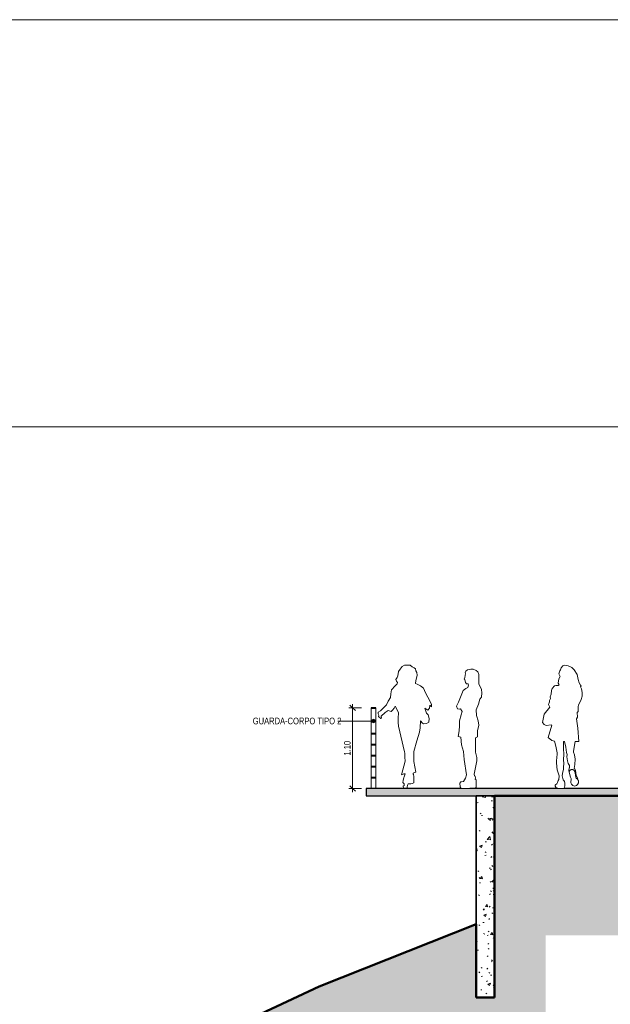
# Model space of a CAD drawing. Header units: millimetres. Extents: x -889849 to -835829, y 138522 to 158934.
# Tile 3 of 28: x -879299 to -871239, y 145507 to 158934. Entities that reach past the tile are written whole.
import ezdxf

# ---------------------------------------------------------------- set-up
doc = ezdxf.new("R2010")
doc.units = ezdxf.units.MM
doc.header["$XCLIPFRAME"] = 2
doc.linetypes.add('Tracejada', pattern=[6.35, 3.175, -3.175])
for name, color, linetype, lineweight in [('A-ANNO-DIMS', 211, 'Continuous', 5), ('A-ANNO-DIMS-50', 211, 'Continuous', 5), ('A-DETL', 90, 'Continuous', 5), ('A-DETL-GENF', 92, 'Continuous', 5), ('A-FLOR', 192, 'Continuous', 5), ('A-FLOR-HRAL-IDEN', 2, 'Continuous', 5), ('A-FLOR-PATT', 8, 'Continuous', 25), ('A-WALL-PATT', 111, 'Continuous', 35), ('Balaústres', 7, 'Continuous', 5), ('Corrimão', 250, 'Continuous', 25), ('G-ANNO-REFR', 1, 'Tracejada', 5), ('Guarda-corpos', 7, 'Continuous', 5), ('I-WALL', 2, 'Continuous', 15)]:
    doc.layers.add(name, color=color, linetype=linetype, lineweight=lineweight)
doc.styles.add('Swis721 Cn BT', font='swissc.ttf', dxfattribs={"height": 89.99999999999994})
doc.styles.add('Swis721 LtCn BT_2', font='swisscl.ttf', dxfattribs={"height": 90})
doc.dimstyles.new('Linear_wCenter_-_3mm_Arial', dxfattribs={"dimscale": 304.8, "dimtxt": 91.67686851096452, "dimasz": 0.2460629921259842, "dimexe": 0.1640419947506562, "dimexo": 0.0625, "dimgap": 0, "dimtad": 1, "dimlfac": 0.001, "dimrnd": 0.01, "dimzin": 0, "dimdsep": 46, "dimtxsty": 'Swis721 LtCn BT_2', "dimblk1": 'OBLIQUE', "dimblk2": 'OBLIQUE', "dimsah": 1, "dimcen": 0.09, "dimdle": 0.1640419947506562, "dimazin": 0, "dimtfac": 1, "dimtdec": 4, "dimtix": 1, "dimtmove": 0, "dimatfit": 3, "dimfxl": 0.3937007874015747, "dimfxlon": 1, "dimtvp": 1, "dimtolj": 1, "dimtzin": 0, "dimarcsym": 2})
picture_1 = doc.add_image_def('image1.png', size_in_pixel=(1000, 904))
picture_2 = doc.add_image_def('image2.png', size_in_pixel=(1500, 1617))
picture_3 = doc.add_image_def('image3.png', size_in_pixel=(1556, 1639))

# ---------------------------------------------------------------- blocks, each defined once
blk = doc.blocks.new('Guarda-corpo - 25mm-4287790-CORTE ESQUEMÁTICO')
at = {"layer": 'Balaústres'}
for p, q in [((-874502.4514502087, 149199.9999999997), (-874502.4514502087, 149546.9999999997)), ((-874437.4514502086, 149199.9999999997), (-874437.4514502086, 149546.9999999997)), ((-874502.4514502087, 149049.9999999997), (-874502.4514502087, 149196.9999999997)), ((-874437.4514502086, 149049.9999999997), (-874437.4514502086, 149196.9999999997)), ((-874502.4514502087, 148899.9999999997), (-874502.4514502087, 149046.9999999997)), ((-874437.4514502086, 148899.9999999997), (-874437.4514502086, 149046.9999999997)), ((-874502.4514502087, 148749.9999999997), (-874502.4514502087, 148896.9999999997)), ((-874437.4514502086, 148749.9999999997), (-874437.4514502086, 148896.9999999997)), ((-874502.4514502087, 148599.9999999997), (-874502.4514502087, 148746.9999999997)), ((-874437.4514502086, 148599.9999999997), (-874437.4514502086, 148746.9999999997)), ((-874502.4514502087, 148449.9999999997), (-874502.4514502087, 148596.9999999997)), ((-874437.4514502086, 148449.9999999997), (-874437.4514502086, 148596.9999999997))]:
    blk.add_line(p, q, dxfattribs=at)
blk = doc.blocks.new('Guarda-corpo - Guarda-corpo-1289943-CORTE ESQUEMÁTICO')
at = {"layer": 'Corrimão'}
for p, q in [((-874437.4514502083, 149549.9999999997), (-874502.4514502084, 149549.9999999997)), ((-874502.4514502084, 149549.9999999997), (-874502.4514502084, 149546.9999999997)), ((-874502.4514502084, 149546.9999999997), (-874437.4514502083, 149546.9999999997)), ((-874437.4514502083, 149546.9999999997), (-874437.4514502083, 149549.9999999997)), ((-874437.4514502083, 149199.9999999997), (-874502.4514502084, 149199.9999999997)), ((-874502.4514502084, 149199.9999999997), (-874502.4514502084, 149196.9999999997)), ((-874502.4514502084, 149196.9999999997), (-874437.4514502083, 149196.9999999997)), ((-874437.4514502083, 149196.9999999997), (-874437.4514502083, 149199.9999999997)), ((-874437.4514502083, 149049.9999999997), (-874502.4514502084, 149049.9999999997)), ((-874502.4514502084, 149049.9999999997), (-874502.4514502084, 149046.9999999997)), ((-874502.4514502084, 149046.9999999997), (-874437.4514502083, 149046.9999999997)), ((-874437.4514502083, 149046.9999999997), (-874437.4514502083, 149049.9999999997)), ((-874437.4514502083, 148899.9999999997), (-874502.4514502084, 148899.9999999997)), ((-874502.4514502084, 148899.9999999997), (-874502.4514502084, 148896.9999999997)), ((-874437.4514502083, 148896.9999999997), (-874437.4514502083, 148899.9999999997)), ((-874502.4514502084, 148896.9999999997), (-874437.4514502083, 148896.9999999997)), ((-874437.4514502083, 148749.9999999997), (-874502.4514502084, 148749.9999999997)), ((-874502.4514502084, 148749.9999999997), (-874502.4514502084, 148746.9999999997)), ((-874502.4514502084, 148746.9999999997), (-874437.4514502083, 148746.9999999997)), ((-874437.4514502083, 148746.9999999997), (-874437.4514502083, 148749.9999999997)), ((-874437.4514502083, 148599.9999999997), (-874502.4514502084, 148599.9999999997)), ((-874502.4514502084, 148599.9999999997), (-874502.4514502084, 148596.9999999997)), ((-874502.4514502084, 148596.9999999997), (-874437.4514502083, 148596.9999999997)), ((-874437.4514502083, 148596.9999999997), (-874437.4514502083, 148599.9999999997))]:
    blk.add_line(p, q, dxfattribs=at)
blk.add_blockref('Guarda-corpo - 25mm-4287790-CORTE ESQUEMÁTICO', (0, 0))
blk = doc.blocks.new('_HUM_ FIGURAS HUMANAS - kvinne15-3635087-CORTE ESQUEMÁTICO')
at = {"layer": 'A-DETL-GENF'}
for p, q in [((-871885.5822231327, 150122.5133806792), (-871907.8506713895, 150093.5776092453)), ((-871858.510644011, 150131.6599772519), (-871885.5822231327, 150122.5133806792)), ((-871813.4321892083, 150122.3120192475), (-871858.510644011, 150131.6599772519)), ((-871766.1303086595, 150099.7957528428), (-871813.4321892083, 150122.3120192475)), ((-871922.2279555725, 149977.07591544), (-871940.7092495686, 149947.4415199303)), ((-871930.3353542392, 150052.908641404), (-871939.6971804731, 150014.3411179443)), ((-871939.6971804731, 150014.3411179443), (-871922.2279555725, 149977.07591544)), ((-871916.9910402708, 150066.5039267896), (-871930.3353542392, 150052.908641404)), ((-871907.8506713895, 150093.5776092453), (-871916.9910402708, 150066.5039267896)), ((-871733.6154369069, 150069.4875754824), (-871766.1303086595, 150099.7957528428)), ((-871692.4388010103, 150003.4922740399), (-871733.6154369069, 150069.4875754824)), ((-871677.3811234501, 149936.9112312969), (-871692.4388010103, 150003.4922740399)), ((-872000.1092345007, 149849.7943844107), (-872033.4160949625, 149811.4369464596)), ((-871982.171507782, 149856.2084673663), (-872000.1092345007, 149849.7943844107)), ((-871950.4215077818, 149856.2084673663), (-871982.171507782, 149856.2084673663)), ((-871940.7092495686, 149947.4415199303), (-871950.4810017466, 149884.6978918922)), ((-871950.4810017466, 149884.6978918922), (-871937.1009535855, 149864.8443495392)), ((-871937.1009535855, 149864.8443495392), (-871950.4215077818, 149856.2084673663)), ((-871666.5255884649, 149888.9109446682), (-871677.3811234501, 149936.9112312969)), ((-871647.7448295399, 149859.4654234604), (-871666.5255884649, 149888.9109446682)), ((-871637.5007792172, 149843.4042300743), (-871647.7448295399, 149859.4654234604)), ((-871644.90700171, 149837.3880764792), (-871637.5007792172, 149843.4042300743)), ((-872048.637412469, 149738.6588247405), (-872060.5074932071, 149699.1274851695)), ((-872041.831216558, 149785.7949714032), (-872048.637412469, 149738.6588247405)), ((-872033.4160949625, 149811.4369464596), (-872041.831216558, 149785.7949714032)), ((-871631.4826663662, 149806.8728978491), (-871644.90700171, 149837.3880764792)), ((-871636.2157392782, 149665.5291158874), (-871622.2615819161, 149707.7320066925)), ((-871622.2615819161, 149758.5320066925), (-871631.4826663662, 149806.8728978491)), ((-871622.2615819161, 149707.7320066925), (-871622.2615819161, 149758.5320066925)), ((-872071.2637756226, 149633.424203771), (-872081.3721867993, 149595.0455941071)), ((-872081.3721867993, 149595.0455941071), (-872066.6382933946, 149558.1944063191)), ((-872056.5730021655, 149675.6422784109), (-872071.2637756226, 149649.299203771)), ((-872071.2637756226, 149649.299203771), (-872071.2637756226, 149633.424203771)), ((-872060.5074932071, 149699.1274851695), (-872056.5730021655, 149675.6422784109)), ((-871679.9464137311, 149570.3165708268), (-871671.9953820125, 149587.627942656)), ((-871671.9953820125, 149587.627942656), (-871636.2157392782, 149665.5291158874)), ((-872141.236336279, 149465.7174936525), (-872166.634670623, 149351.0209364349)), ((-872066.6382933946, 149558.1944063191), (-872141.236336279, 149465.7174936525)), ((-871689.7601626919, 149486.5268878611), (-871676.593110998, 149500.2939227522)), ((-871685.6046539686, 149423.1630042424), (-871689.7601626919, 149486.5268878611)), ((-871676.593110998, 149500.2939227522), (-871679.9464137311, 149570.3165708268)), ((-872166.634670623, 149351.0209364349), (-872143.6854733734, 149322.6220455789)), ((-872143.6854733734, 149322.6220455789), (-872112.6133371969, 149310.5426722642)), ((-872112.6133371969, 149310.5426722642), (-872044.9809318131, 149319.7961390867)), ((-872036.1119531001, 149314.521879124), (-872086.1436858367, 149143.5410912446)), ((-872044.9809318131, 149319.7961390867), (-872036.1119531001, 149314.521879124)), ((-871699.7712347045, 149400.192737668), (-871685.6046539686, 149423.1630042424)), ((-871681.5579975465, 149273.6906795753), (-871699.7712347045, 149400.192737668)), ((-871670.5873648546, 149093.0485033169), (-871681.5579975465, 149273.6906795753)), ((-872086.1436858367, 149143.5410912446), (-872038.2532030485, 149106.8585711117)), ((-872038.2532030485, 149106.8585711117), (-872001.8118091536, 149095.7394519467)), ((-872001.8118091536, 149095.7394519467), (-871980.9454032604, 149025.7591423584)), ((-871878.0950512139, 148980.6976469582), (-871878.0950512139, 149090.1466721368)), ((-871878.0950512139, 149090.1466721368), (-871863.6708548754, 149089.063897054)), ((-871863.6708548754, 149089.063897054), (-871845.8491442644, 149013.3454594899)), ((-871742.774295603, 148959.1095055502), (-871718.1247796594, 149090.1614947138)), ((-871718.1247796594, 149090.1614947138), (-871694.3560722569, 149091.6049990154)), ((-871694.3560722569, 149091.6049990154), (-871670.5873648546, 149093.0485033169)), ((-871980.9454032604, 149025.7591423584), (-871964.4376035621, 148936.7901578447)), ((-871964.4376035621, 148919.3276578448), (-871974.0211327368, 148829.3490847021)), ((-871964.4376035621, 148936.7901578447), (-871964.4376035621, 148919.3276578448)), ((-871872.9281054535, 148928.5655759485), (-871878.0950512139, 148980.6976469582)), ((-871872.9281054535, 148898.4030759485), (-871872.9281054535, 148928.5655759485)), ((-871845.8491442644, 149013.3454594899), (-871839.2245121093, 148940.6215646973)), ((-871839.2245121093, 148940.6215646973), (-871829.9623087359, 148915.2732561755)), ((-871829.9623087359, 148915.2732561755), (-871831.5623001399, 148881.943872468)), ((-871742.774295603, 148943.2345055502), (-871742.774295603, 148959.1095055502)), ((-871728.0117023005, 148908.1107836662), (-871742.774295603, 148943.2345055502)), ((-871718.0469385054, 148848.6144887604), (-871728.0117023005, 148908.1107836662)), ((-871974.0211327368, 148829.3490847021), (-871974.0211327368, 148803.949084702)), ((-871974.0211327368, 148803.949084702), (-871967.5514412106, 148745.5689768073)), ((-871880.164234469, 148860.9965466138), (-871872.9281054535, 148898.4030759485)), ((-871880.164234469, 148849.8840466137), (-871880.164234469, 148860.9965466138)), ((-871873.517313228, 148783.5411942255), (-871880.164234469, 148849.8840466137)), ((-871876.492632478, 148750.336730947), (-871873.517313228, 148783.5411942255)), ((-871831.5623001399, 148881.943872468), (-871825.5640037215, 148826.4888989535)), ((-871825.5640037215, 148826.4888989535), (-871812.738650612, 148789.1425245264)), ((-871812.738650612, 148789.1425245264), (-871803.8090381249, 148779.0260374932)), ((-871803.8090381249, 148779.0260374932), (-871796.2571295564, 148763.2809562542)), ((-871732.0214626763, 148722.9962359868), (-871725.3871632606, 148779.1512351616)), ((-871725.3871632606, 148779.1512351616), (-871718.0469385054, 148848.6144887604)), ((-871967.5514412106, 148745.5689768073), (-871962.8303149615, 148702.9672764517)), ((-871962.8303149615, 148702.9672764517), (-871935.887642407, 148621.5862711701)), ((-871894.3964453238, 148624.7744018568), (-871891.3824212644, 148654.7859340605)), ((-871891.3824212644, 148654.7859340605), (-871879.8929973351, 148712.3887729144)), ((-871879.8929973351, 148712.3887729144), (-871876.492632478, 148750.336730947)), ((-871801.6074790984, 148731.4368589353), (-871807.3336175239, 148690.5609862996)), ((-871807.3336175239, 148690.5609862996), (-871798.5831720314, 148670.8561069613)), ((-871794.3233550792, 148730.2092912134), (-871801.6074790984, 148731.4368589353)), ((-871790.4869370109, 148694.9312181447), (-871798.5831720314, 148670.8561069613)), ((-871798.5831720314, 148670.8561069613), (-871780.3926145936, 148605.0619390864)), ((-871796.2571295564, 148763.2809562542), (-871794.3233550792, 148730.2092912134)), ((-871771.9119402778, 148707.1345013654), (-871790.4869370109, 148694.9312181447)), ((-871749.6869402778, 148707.1345013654), (-871771.9119402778, 148707.1345013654)), ((-871733.4658947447, 148694.3758145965), (-871749.6869402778, 148707.1345013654)), ((-871720.3539314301, 148672.6218168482), (-871733.4658947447, 148694.3758145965)), ((-871725.0424761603, 148717.5115919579), (-871732.0214626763, 148722.9962359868)), ((-871713.1216852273, 148695.0827100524), (-871725.0424761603, 148717.5115919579)), ((-871712.5807913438, 148620.8142068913), (-871720.3539314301, 148672.6218168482)), ((-871703.7019833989, 148627.4732571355), (-871713.1216852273, 148695.0827100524)), ((-871984.9202059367, 148506.2135306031), (-871991.2730023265, 148497.0959851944)), ((-871991.2730023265, 148497.0959851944), (-871991.2730023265, 148482.8084851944)), ((-871970.3427575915, 148512.499516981), (-871984.9202059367, 148506.2135306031)), ((-871959.5002946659, 148530.0593405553), (-871970.3427575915, 148512.499516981)), ((-871951.3773690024, 148560.7526717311), (-871959.5002946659, 148530.0593405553)), ((-871940.1833643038, 148574.1554014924), (-871951.3773690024, 148560.7526717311)), ((-871935.887642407, 148621.5862711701), (-871940.1833643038, 148574.1554014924)), ((-871882.9869249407, 148566.4635951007), (-871894.3964453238, 148624.7744018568)), ((-871875.0103998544, 148557.7689717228), (-871882.9869249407, 148566.4635951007)), ((-871865.0689935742, 148543.4125324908), (-871875.0103998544, 148557.7689717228)), ((-871860.6594052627, 148524.8799117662), (-871865.0689935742, 148543.4125324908)), ((-871860.6594052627, 148485.1924117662), (-871860.6594052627, 148524.8799117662)), ((-871780.3926145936, 148605.0619390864), (-871773.7721947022, 148587.1993373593)), ((-871773.7721947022, 148587.1993373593), (-871779.7721304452, 148528.7690825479)), ((-871779.7721304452, 148528.7690825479), (-871769.9761036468, 148507.0648660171)), ((-871769.9761036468, 148507.0648660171), (-871751.7131142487, 148489.4120130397)), ((-871705.2048769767, 148593.1020083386), (-871712.5807913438, 148620.8142068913)), ((-871688.0373435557, 148576.6001613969), (-871705.2048769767, 148593.1020083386)), ((-871685.6291735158, 148593.9324828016), (-871703.7019833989, 148627.4732571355)), ((-871701.4711873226, 148490.0809396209), (-871685.1733024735, 148502.7413249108)), ((-871677.7532423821, 148558.2795395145), (-871688.0373435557, 148576.6001613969)), ((-871677.7532423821, 148558.2795395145), (-871685.6291735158, 148593.9324828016)), ((-871685.1733024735, 148502.7413249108), (-871674.8271575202, 148527.6668628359)), ((-871674.8271575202, 148553.066862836), (-871677.7532423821, 148558.2795395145)), ((-871674.8271575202, 148527.6668628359), (-871674.8271575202, 148553.066862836)), ((-871991.2730023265, 148482.8084851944), (-871982.3112484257, 148469.7049516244)), ((-871982.3112484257, 148469.7049516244), (-871973.349494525, 148456.6014180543)), ((-871973.349494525, 148456.6014180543), (-871957.1828564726, 148449.9999999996)), ((-871957.1828564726, 148449.9999999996), (-871936.5453564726, 148449.9999999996)), ((-871936.5453564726, 148449.9999999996), (-871874.6328564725, 148449.9999999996)), ((-871874.6328564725, 148449.9999999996), (-871865.6829483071, 148466.8167072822)), ((-871865.6829483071, 148466.8167072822), (-871860.6594052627, 148485.1924117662)), ((-871751.7131142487, 148489.4120130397), (-871728.8633645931, 148482.7094689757)), ((-871728.8633645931, 148482.7094689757), (-871701.4711873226, 148490.0809396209))]:
    blk.add_line(p, q, dxfattribs=at)
blk = doc.blocks.new('_HUM_ FIGURAS HUMANAS - kvinne17-3646346-CORTE ESQUEMÁTICO')
at = {"layer": 'A-DETL-GENF'}
for p, q in [((-874081.2304701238, 150113.3871029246), (-874106.7806020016, 150077.4728134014)), ((-874048.0688428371, 150130.8923936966), (-874081.2304701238, 150113.3871029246)), ((-874018.7129568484, 150133.9019449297), (-874048.0688428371, 150130.8923936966)), ((-873972.0446417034, 150130.8923936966), (-874018.7129568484, 150133.9019449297)), ((-873941.1833332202, 150110.5779089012), (-873972.0446417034, 150130.8923936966)), ((-873916.5828613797, 150094.3846256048), (-873941.1833332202, 150110.5779089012)), ((-874136.6958895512, 149986.5044098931), (-874147.6306920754, 149965.4539152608)), ((-874130.8674772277, 150043.6153360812), (-874136.6958895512, 149986.5044098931)), ((-874106.7806020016, 150077.4728134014), (-874130.8674772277, 150043.6153360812)), ((-873899.7840160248, 150082.7395340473), (-873916.5828613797, 150094.3846256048)), ((-873891.5041474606, 150056.4059388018), (-873899.7840160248, 150082.7395340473)), ((-873878.7079986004, 150030.8247333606), (-873891.5041474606, 150056.4059388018)), ((-873883.2242917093, 149955.5858886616), (-873875.6971407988, 149995.4624764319)), ((-873875.6971407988, 149995.4624764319), (-873878.7079986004, 150030.8247333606)), ((-874176.0998913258, 149851.2887262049), (-874225.849866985, 149796.1353999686)), ((-874147.0702607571, 149877.670538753), (-874176.0998913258, 149851.2887262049)), ((-874147.6306920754, 149965.4539152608), (-874163.7777593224, 149934.3693344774)), ((-874163.7777593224, 149934.3693344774), (-874157.7973645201, 149914.0448061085)), ((-874157.7973645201, 149914.0448061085), (-874143.4444144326, 149895.5136144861)), ((-874143.4444144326, 149895.5136144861), (-874147.0702607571, 149877.670538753)), ((-873899.5871695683, 149882.6658553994), (-873895.2677229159, 149923.9855807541)), ((-873873.4825124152, 149873.6335457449), (-873899.5871695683, 149882.6658553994)), ((-873895.2677229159, 149923.9855807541), (-873883.2242917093, 149955.5858886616)), ((-873829.3168412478, 149849.9252272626), (-873873.4825124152, 149873.6335457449)), ((-873787.6048056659, 149817.2241021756), (-873829.3168412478, 149849.9252272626)), ((-874232.1816871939, 149740.0779205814), (-874237.9101850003, 149689.3618330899)), ((-874225.849866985, 149796.1353999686), (-874232.1816871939, 149740.0779205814)), ((-873763.1122653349, 149753.7962288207), (-873787.6048056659, 149817.2241021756)), ((-873731.1708796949, 149696.2299217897), (-873763.1122653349, 149753.7962288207)), ((-874294.7632515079, 149589.0953300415), (-874376.4339497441, 149507.9734900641)), ((-874268.3635004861, 149640.6210979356), (-874294.7632515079, 149589.0953300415)), ((-874237.9101850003, 149689.3618330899), (-874268.3635004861, 149640.6210979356)), ((-874187.6067286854, 149546.3224566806), (-874175.6508335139, 149571.219749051)), ((-874175.6508335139, 149571.219749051), (-874131.5663850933, 149487.389263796)), ((-873677.1906021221, 149598.9440598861), (-873731.1708796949, 149696.2299217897)), ((-873705.8165129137, 149544.1696669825), (-873700.0913333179, 149585.8636066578)), ((-873700.0913333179, 149585.8636066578), (-873679.6442505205, 149564.6078761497)), ((-873679.6442505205, 149564.6078761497), (-873677.1906021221, 149598.9440598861)), ((-874406.7394197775, 149491.0303247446), (-874408.7940309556, 149469.4662932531)), ((-874408.7940309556, 149469.4662932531), (-874395.9527174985, 149448.9291173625)), ((-874376.4339497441, 149507.9734900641), (-874406.7394197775, 149491.0303247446)), ((-874395.9527174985, 149448.9291173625), (-874402.6301974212, 149433.5262354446)), ((-874366.9450281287, 149437.7702520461), (-874311.1508891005, 149486.5689502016)), ((-874361.9634051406, 149410.8811705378), (-874366.9450281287, 149437.7702520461)), ((-874311.1508891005, 149486.5689502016), (-874269.3052816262, 149511.4662425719)), ((-874269.3052816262, 149511.4662425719), (-874228.4559987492, 149501.5073288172)), ((-874228.4559987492, 149501.5073288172), (-874211.5184934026, 149520.4292697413)), ((-874211.5184934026, 149520.4292697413), (-874187.6067286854, 149546.3224566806)), ((-874131.5663850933, 149487.389263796), (-874133.613638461, 149403.1956811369)), ((-873746.9021123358, 149475.2367254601), (-873767.9854457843, 149547.4910959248)), ((-873767.9854457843, 149547.4910959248), (-873727.6907250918, 149519.883190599)), ((-873725.0658049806, 149452.6572391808), (-873746.9021123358, 149475.2367254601)), ((-873727.6907250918, 149519.883190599), (-873705.8165129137, 149544.1696669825)), ((-873709.253301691, 149403.7350082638), (-873725.0658049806, 149452.6572391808)), ((-874402.6301974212, 149433.5262354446), (-874369.7564698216, 149403.7473351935)), ((-874369.7564698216, 149403.7473351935), (-874361.9634051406, 149410.8811705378)), ((-874133.613638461, 149403.1956811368), (-874135.5541273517, 149349.8551640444)), ((-874135.5541273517, 149349.8551640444), (-874130.7028859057, 149300.3939572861)), ((-873834.6100807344, 149275.6282053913), (-873830.0764254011, 149371.6999633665)), ((-873830.0764254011, 149371.6999633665), (-873803.8476987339, 149342.0811187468)), ((-873803.8476987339, 149342.0811187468), (-873789.8217659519, 149332.9859363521)), ((-873789.8217659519, 149332.9859363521), (-873749.1610468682, 149336.7491867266)), ((-873749.1610468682, 149336.7491867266), (-873714.5241446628, 149354.8127773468)), ((-873714.5241446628, 149354.8127773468), (-873709.253301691, 149403.7350082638)), ((-874130.7028859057, 149300.3939572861), (-874049.2992161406, 148951.5556338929)), ((-873877.4639798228, 149099.9229593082), (-873843.5323884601, 149218.6320111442)), ((-873843.5323884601, 149218.6320111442), (-873834.6100807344, 149275.6282053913)), ((-873918.4345053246, 148955.9269460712), (-873877.4639798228, 149099.9229593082)), ((-874049.2992161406, 148951.5556338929), (-874044.1798400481, 148929.617623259)), ((-874044.1798400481, 148929.617623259), (-874044.8091505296, 148879.3595848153)), ((-873919.3837128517, 148942.4066094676), (-873918.4345053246, 148955.9269460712)), ((-873918.9955235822, 148819.1972857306), (-873919.3837128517, 148942.4066094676)), ((-874039.152390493, 148824.3215041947), (-874089.5281360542, 148634.6161233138)), ((-874044.8091505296, 148879.3595848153), (-874039.152390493, 148824.3215041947)), ((-873895.0201568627, 148671.9004631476), (-873918.9955235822, 148819.1972857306)), ((-874089.5281360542, 148634.6161233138), (-874056.5329957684, 148649.2596775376)), ((-874056.5329957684, 148649.2596775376), (-874038.4136322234, 148648.9578194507)), ((-874038.4136322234, 148648.9578194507), (-874051.0084366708, 148610.764679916)), ((-873928.9365139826, 148657.2876863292), (-873920.749806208, 148661.9637761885)), ((-873927.2776857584, 148643.4964662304), (-873928.9365139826, 148657.2876863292)), ((-873926.7658201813, 148639.2409015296), (-873927.2776857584, 148643.4964662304)), ((-873921.1056776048, 148613.314238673), (-873926.7658201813, 148639.2409015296)), ((-873920.749806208, 148661.9637761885), (-873895.0201568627, 148671.9004631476)), ((-874066.4061688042, 148560.9539520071), (-874070.7714135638, 148529.787106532)), ((-874070.7714135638, 148529.787106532), (-874053.9340262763, 148512.9570152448)), ((-874054.9349890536, 148598.2051472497), (-874066.4061688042, 148560.9539520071)), ((-874051.0084366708, 148610.764679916), (-874054.934989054, 148598.2051472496)), ((-874053.9340262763, 148512.9570152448), (-874052.0631997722, 148491.7635660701)), ((-874004.6690479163, 148496.1269239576), (-873999.6801921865, 148514.2036917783)), ((-873999.6801921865, 148514.2036917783), (-873962.8873627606, 148512.3336829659)), ((-873962.8873627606, 148512.3336829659), (-873941.6847179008, 148519.8137182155)), ((-873941.6847179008, 148519.8137182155), (-873921.7292949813, 148528.5404339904)), ((-873921.7292949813, 148528.5404339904), (-873921.324635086, 148583.5494190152)), ((-873921.324635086, 148583.5494190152), (-873921.1056776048, 148613.314238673)), ((-874052.0631997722, 148491.7635660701), (-874063.9117377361, 148479.9201649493)), ((-874063.9117377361, 148479.9201649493), (-874060.1700975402, 148454.9866981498)), ((-874060.1700975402, 148454.9866981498), (-874038.3438481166, 148449.9999999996)), ((-874038.3438481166, 148449.9999999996), (-874013.543581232, 148451.773518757)), ((-874013.543581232, 148451.773518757), (-874010.2815146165, 148468.0767718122)), ((-874010.2815146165, 148468.0767718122), (-874004.6690479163, 148496.1269239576))]:
    blk.add_line(p, q, dxfattribs=at)
blk = doc.blocks.new('_HUM_ FIGURAS HUMANAS - kvinne01-3646535-CORTE ESQUEMÁTICO')
at = {"layer": 'A-DETL-GENF'}
for p, q in [((-873215.2000835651, 150017.8832064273), (-873222.5289503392, 149964.7537302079)), ((-873212.4342139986, 150049.1529622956), (-873218.2812298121, 150026.5325331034)), ((-873218.2812298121, 150026.5325331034), (-873215.2000835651, 150017.8832064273)), ((-873186.3660057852, 150066.2321331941), (-873212.4342139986, 150049.1529622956)), ((-873144.0046949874, 150076.057643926), (-873186.3660057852, 150066.2321331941)), ((-873112.1150534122, 150076.057643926), (-873144.0046949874, 150076.057643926)), ((-873071.5268827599, 150060.4492578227), (-873112.1150534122, 150076.057643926)), ((-873047.8532652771, 150039.0831848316), (-873071.5268827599, 150060.4492578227)), ((-873034.9563535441, 150006.7733827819), (-873047.8532652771, 150039.0831848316)), ((-873034.9563535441, 149876.3157581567), (-873034.9563535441, 150006.7733827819)), ((-873222.5289503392, 149964.7537302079), (-873234.0641195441, 149939.7447411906)), ((-873234.0641195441, 149939.7447411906), (-873222.5289503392, 149934.424249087)), ((-873222.5289503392, 149934.424249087), (-873214.677832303, 149893.8655671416)), ((-873214.677832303, 149893.8655671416), (-873202.6764898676, 149878.4091899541)), ((-873202.6764898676, 149878.4091899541), (-873180.9335524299, 149878.4091899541)), ((-873174.1441816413, 149856.9918586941), (-873181.5594725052, 149828.9656677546)), ((-873180.9335524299, 149878.4091899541), (-873174.1441816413, 149856.9918586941)), ((-872997.7884356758, 149798.4884600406), (-873034.9563535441, 149876.3157581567)), ((-873245.287166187, 149787.7309395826), (-873312.5823334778, 149627.3717947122)), ((-873212.9272358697, 149815.6835327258), (-873245.287166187, 149787.7309395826)), ((-873181.5594725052, 149828.9656677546), (-873212.9272358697, 149815.6835327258)), ((-872998.129432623, 149695.2388678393), (-872990.4200449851, 149755.6289921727)), ((-872990.4200449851, 149755.6289921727), (-872997.7884356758, 149798.4884600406)), ((-873312.5823334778, 149627.3717947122), (-873335.9264519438, 149571.9305507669)), ((-873335.9264519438, 149571.9305507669), (-873326.5315050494, 149537.6823226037)), ((-873069.7620490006, 149522.8000749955), (-873036.0363080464, 149599.8117094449)), ((-873036.0363080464, 149599.8117094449), (-873019.4699447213, 149669.6247535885)), ((-873019.4699447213, 149669.6247535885), (-872998.129432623, 149695.2388678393)), ((-873326.5315050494, 149537.6823226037), (-873293.9118243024, 149530.79343783)), ((-873275.0252669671, 149452.5506537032), (-873298.091877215, 149374.7788537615)), ((-873293.9118243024, 149530.79343783), (-873284.6678187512, 149534.5556513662)), ((-873284.6678187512, 149534.5556513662), (-873260.5420530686, 149498.1398224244)), ((-873260.5420530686, 149498.1398224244), (-873275.0252669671, 149452.5506537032)), ((-873064.5719965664, 149447.6034538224), (-873069.7620490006, 149522.8000749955)), ((-873040.6764488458, 149374.5891371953), (-873064.5719965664, 149447.6034538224)), ((-873298.091877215, 149305.2014539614), (-873300.4165907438, 149236.9759140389)), ((-873298.091877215, 149374.7788537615), (-873298.091877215, 149305.2014539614)), ((-873051.5198115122, 149236.9759140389), (-873032.1063527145, 149315.0472792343)), ((-873032.1063527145, 149315.0472792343), (-873040.6764488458, 149374.5891371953)), ((-873300.4165907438, 149236.9759140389), (-873314.8338414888, 149160.2763651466)), ((-873051.5198115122, 149155.0775163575), (-873051.5198115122, 149236.9759140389)), ((-873314.8338414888, 149160.2763651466), (-873278.7998001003, 149148.0550291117)), ((-873278.7998001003, 149148.0550291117), (-873268.9533120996, 149047.0140488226)), ((-873268.9533120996, 149047.0140488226), (-873241.7684786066, 148956.8016365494)), ((-873079.2192408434, 149142.4544399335), (-873051.5198115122, 149155.0775163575)), ((-873079.2192408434, 148946.0432384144), (-873079.2192408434, 149142.4544399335)), ((-873241.7684786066, 148956.8016365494), (-873234.2624105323, 148846.8934316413)), ((-873062.0889643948, 148874.1293647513), (-873079.2192408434, 148946.0432384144)), ((-873234.2624105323, 148846.8934316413), (-873203.5555749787, 148635.3044336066)), ((-873097.7670281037, 148647.116866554), (-873062.0889643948, 148829.1939607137)), ((-873062.0889643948, 148829.1939607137), (-873062.0889643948, 148874.1293647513)), ((-873203.5555749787, 148635.3044336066), (-873215.0168008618, 148591.1061157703)), ((-873093.1209491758, 148624.39453266), (-873097.7670281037, 148647.116866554)), ((-873278.9341674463, 148541.7269299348), (-873293.5093805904, 148523.6865954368)), ((-873293.5093805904, 148523.6865954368), (-873290.0582973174, 148474.7256078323)), ((-873268.0626987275, 148541.7269299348), (-873278.9341674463, 148541.7269299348)), ((-873243.1061849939, 148546.2706016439), (-873268.0626987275, 148541.7269299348)), ((-873215.0168008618, 148591.1061157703), (-873243.1061849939, 148546.2706016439)), ((-873084.4814026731, 148616.6594914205), (-873093.1209491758, 148624.39453266)), ((-873077.7012859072, 148589.9660525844), (-873084.4814026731, 148616.6594914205)), ((-873082.6147112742, 148576.3289073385), (-873077.7012859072, 148589.9660525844)), ((-873068.7089159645, 148568.5272301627), (-873082.6147112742, 148576.3289073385)), ((-873068.7089159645, 148464.8858950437), (-873068.7089159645, 148568.5272301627)), ((-873290.0582973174, 148474.7256078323), (-873274.2768154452, 148449.9999999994)), ((-873274.2768154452, 148449.9999999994), (-873156.8018154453, 148449.9999999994)), ((-873156.8018154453, 148449.9999999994), (-873110.4168822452, 148456.3014630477)), ((-873110.4168822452, 148456.3014630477), (-873103.1692364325, 148456.3014630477)), ((-873103.1692364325, 148456.3014630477), (-873068.7089159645, 148464.8858950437))]:
    blk.add_line(p, q, dxfattribs=at)
blk = doc.blocks.new('DIMBLOCK13-CORTE ESQUEMÁTICO')
at = {"layer": 'A-ANNO-DIMS-50', "lineweight": 15}
for p, q in [((-874755.1586990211, 149549.9999999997), (-874792.658699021, 149587.4999999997)), ((-874755.1586990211, 149549.9999999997), (-874717.6586990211, 149512.4999999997)), ((-874755.1586990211, 148449.9999999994), (-874792.658699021, 148487.4999999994)), ((-874755.1586990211, 148449.9999999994), (-874717.6586990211, 148412.4999999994))]:
    blk.add_line(p, q, dxfattribs=at)
at = {"layer": 'A-ANNO-DIMS-50'}
for p, q in [((-874755.1586990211, 149599.9999999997), (-874755.1586990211, 148399.9999999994)), ((-874635.158699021, 149549.9999999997), (-874805.1586990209, 149549.9999999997)), ((-874755.1586990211, 149549.9999999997), (-874635.1586990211, 149549.9999999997)), ((-874635.158699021, 148449.9999999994), (-874805.1586990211, 148449.9999999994)), ((-874755.1586990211, 148449.9999999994), (-874635.1586990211, 148449.9999999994))]:
    blk.add_line(p, q, dxfattribs=at)
at = {"layer": 'A-ANNO-DIMS-50', "color": 0, "insert": (-874874.2624668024, 148900.3195953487), "char_height": 90, "width": 239.2329711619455, "attachment_point": 1, "rotation": 90, "line_spacing_factor": 0.9701255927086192, "style": 'Swis721 LtCn BT_2'}
blk.add_mtext('1.10', dxfattribs=at)
blk = doc.blocks.new('_Oblique')
at = {"color": 0, "linetype": 'ByBlock', "lineweight": -2}
blk.add_line((-0.5, -0.5), (0.5, 0.5), dxfattribs=at)

msp = doc.modelspace()

# ---------------------------------------------------------------- hatches: boundary and pattern name
at = {"layer": 'A-DETL-GENF'}
h = msp.add_hatch(dxfattribs=at)
h.set_pattern_fill('FP2_13', color=252, style=0, pattern_type=2)
h.set_pattern_definition([(315, (-854619.729, 150500), (224.5064030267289, 0), [158.75, -158.75]), (315, (-854577.628, 150542.1), (224.5064030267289, 0), [158.75, -158.75]), (315, (-854535.5279999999, 150584.201), (224.5064030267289, 0), [158.75, -158.75]), (45, (-854507.4609999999, 150584.201), (0, 224.5064030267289), [158.75, -158.75]), (45, (-854465.36, 150542.1), (0, 224.5064030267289), [158.75, -158.75]), (45, (-854423.26, 150500), (0, 224.5064030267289), [158.75, -158.75])])
h.paths.add_polyline_path([(-879032.0959394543, 144075.2633038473), (-872119.9514502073, 144075.2633038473), (-872119.9514502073, 146449.9999999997), (-862232.9461699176, 146449.9999999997), (-852759.2575323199, 150517.6535626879), (-838739.9514502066, 150517.6535626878), (-838739.9514502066, 151480), (-838972.3141962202, 151480), (-838972.3141962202, 152000), (-840115.2219360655, 152000), (-840115.2219360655, 151730.0000000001), (-841314.4975723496, 151784.1617122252), (-842514.2560837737, 151826.2931390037), (-843714.3767940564, 151856.3900425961), (-844914.7389904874, 151874.4493957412), (-846115.2219360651, 151880.4693819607), (-847315.7048816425, 151874.4493957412), (-848516.0670780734, 151856.390042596), (-849716.1877883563, 151826.2931390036), (-850915.9462997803, 151784.1617122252), (-852115.2219360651, 151730), (-852115.6416724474, 152000), (-853830.6373593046, 152000), (-853830.5230852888, 151824.7757246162), (-853562.2549637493, 151298.2698909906), (-853562.2549637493, 151085), (-854362.2549637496, 151085), (-854362.2549637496, 151272.2943309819), (-854332.0830028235, 151331.5101384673), (-856381.8994929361, 150773.1721787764), (-857012.9327485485, 150314.6996819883), (-857895.5881688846, 149975.8800107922), (-857859.3974934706, 149975.8800107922), (-857555.6455031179, 149379.7331634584), (-857555.6455031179, 149192.4388324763), (-858355.645503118, 149192.4388324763), (-858355.645503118, 149379.7331634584), (-858089.8983483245, 149901.2913212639), (-859346.8838147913, 149418.7798081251), (-861164.0784922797, 148326.8990893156), (-862419.575374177, 148188.7165710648), (-862419.575374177, 147606.7208923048), (-862752.5870912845, 147606.7208923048), (-862752.5870912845, 148349.9999999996), (-872819.9514502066, 148349.9999999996), (-872819.9514502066, 145600), (-873069.9514502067, 145600), (-873069.9514502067, 146600), (-875213.5639108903, 145750.0000000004), (-876663.6563701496, 145073.8107812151), (-878987.620897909, 144152.2963354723)], flags=0)
at = {"layer": 'A-FLOR-HRAL-IDEN'}
h = msp.add_hatch(color=256, dxfattribs=at)
edge = h.paths.add_edge_path(flags=0)
edge.add_arc((-874472.0634785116, 149370.4453691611), 25.00000000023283, 0, 360)
at = {"layer": 'A-FLOR-PATT', "lineweight": 5}
h = msp.add_hatch(dxfattribs=at)
h.set_pattern_fill('FP2_5', color=256, style=0, pattern_type=2)
h.set_pattern_definition([(49.99999999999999, (-854619.729, 150500), (72.87376369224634, -6.37606919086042), [7.62, -83.82]), (355, (-854619.729, 150500), (-14.09698843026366, 76.42244396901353), [6.096, -67.056]), (100.451, (-854613.656, 150499.469), (58.77696438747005, 70.04687181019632), [6.476, -71.236]), (46.184, (-854619.729, 150520.32), (108.4314191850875, -16.81745398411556), [11.43, -125.73]), (96.636, (-854610.693, 150518.919), (94.96100284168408, 98.97088531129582), [9.714, -106.854]), (351.184, (-854619.729, 150520.32), (94.96226825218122, 98.970183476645), [9.144, -100.584]), (21, (-854609.569, 150515.24), (60.64565017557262, -40.90653746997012), [7.62, -83.82]), (326, (-854609.569, 150515.24), (24.72083214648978, 73.67493117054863), [6.096, -67.056]), (71.45100000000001, (-854604.515, 150511.831), (85.36688870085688, 32.76873672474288), [6.476, -71.236]), (37.50000000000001, (-854619.729, 150500), (1.2355247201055, 33.82243249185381), [3.353, -62.89, 3.353, -64.719, -67.31]), (37.50000000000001, (-854619.729, 150500), (1.2355247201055, 33.82243249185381), [-134.315, 3.353, -63.957]), (7.499999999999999, (-854619.729, 150500), (26.72814571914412, 40.0725493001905), [3.353, -35.458, 3.353, -61.36600000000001, -25.654]), (7.499999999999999, (-854619.729, 150500), (26.72814571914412, 40.0725493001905), [-103.53, 3.353, -22.301]), (327.5, (-854642.3859999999, 150500), (54.23631751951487, -2.292117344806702), [3.353, -22.047, 3.353, -75.895, -105.156]), (327.5, (-854642.3859999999, 150500), (54.23631751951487, -2.292117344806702), [-104.648, 3.353, -101.803]), (317.5, (-854652.546, 150500), (59.25157926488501, 10.17013936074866), [3.353, -29.667, 3.353, -49.276, -74.676]), (317.5, (-854652.546, 150500), (59.25157926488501, 10.17013936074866), [-85.649, 3.353, -71.32300000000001])])
h.paths.add_polyline_path([(-864276.3028557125, 148349.9999999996), (-862752.5870912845, 148349.9999999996), (-862752.5870912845, 148449.9999999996), (-874569.9514502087, 148449.9999999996), (-874569.9514502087, 148349.9999999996), (-865874.6040482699, 148349.9999999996)], flags=0)
at = {"layer": 'A-WALL-PATT', "lineweight": 5}
h = msp.add_hatch(dxfattribs=at)
h.set_pattern_fill('FP2_7', color=256, style=0, pattern_type=2)
h.set_pattern_definition([(49.99999999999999, (-854619.729, 150500), (364.3679291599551, -31.87829433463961), [38.1, -419.1]), (355, (-854619.729, 150500), (-70.48585119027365, 382.1133031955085), [30.48, -335.28]), (100.451, (-854589.365, 150497.343), (293.8850033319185, 350.2333756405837), [32.38, -356.18]), (46.184, (-854619.729, 150601.6), (542.1584806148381, -84.08582678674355), [57.15, -628.65]), (96.636, (-854574.5490000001, 150594.593), (474.8048986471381, 494.8554198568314), [48.57, -534.27]), (351.184, (-854619.729, 150601.6), (474.8101998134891, 494.8500824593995), [45.72, -502.92]), (21, (-854568.929, 150576.2), (303.2284677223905, -204.530461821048), [38.1, -419.1]), (326, (-854568.929, 150576.2), (123.6038908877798, 368.3760440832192), [30.48, -335.28]), (71.45100000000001, (-854543.66, 150559.156), (426.8341253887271, 163.8427355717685), [32.38, -356.18]), (37.50000000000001, (-854619.729, 150500), (6.176645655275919, 169.1101515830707), [16.764, -314.452, 16.764, -323.596, -336.55]), (37.50000000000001, (-854619.729, 150500), (6.176645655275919, 169.1101515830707), [-671.576, 16.764, -319.786]), (7.499999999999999, (-854619.729, 150500), (133.63887623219, 200.3614940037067), [16.764, -177.292, 16.764, -306.832, -128.27]), (7.499999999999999, (-854619.729, 150500), (133.63887623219, 200.3614940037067), [-517.6519999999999, 16.764, -111.506]), (327.5, (-854733.0129999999, 150500), (271.1818188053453, -11.45836264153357), [16.764, -110.236, 16.764, -379.476, -525.78]), (327.5, (-854733.0129999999, 150500), (271.1818188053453, -11.45836264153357), [-523.24, 16.764, -509.016]), (317.5, (-854783.813, 150500), (296.2585102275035, 50.85284694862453), [16.764, -148.336, 16.764, -246.38, -373.38]), (317.5, (-854783.813, 150500), (296.2585102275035, 50.85284694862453), [-428.244, 16.764, -356.616])])
h.paths.add_polyline_path([(-872819.9514502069, 145600), (-872819.9514502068, 148349.9999999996), (-873069.9514502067, 148349.9999999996), (-873069.9514502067, 145600)], flags=0)

# ---------------------------------------------------------------- linework, layer by layer
at = {"layer": 'A-DETL', "lineweight": 50}
for p, q in [((-862752.5870912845, 148349.9999999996), (-872819.9514502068, 148349.9999999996)), ((-872819.9514502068, 148349.9999999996), (-872819.9514502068, 145600)), ((-873069.9514502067, 146600), (-875213.5639108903, 145750.0000000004)), ((-873069.9514502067, 145600), (-873069.9514502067, 146600)), ((-875213.5639108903, 145750.0000000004), (-876663.6563701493, 145073.8107812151)), ((-872819.9514502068, 145600), (-873069.9514502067, 145600))]:
    msp.add_line(p, q, dxfattribs=at)
at = {"layer": 'A-FLOR', "lineweight": 25}
for p, q in [((-873274.2768154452, 148449.9999999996), (-874569.9514502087, 148449.9999999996)), ((-874569.9514502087, 148449.9999999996), (-874569.9514502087, 148349.9999999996)), ((-871957.1828564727, 148449.9999999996), (-873156.8018154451, 148449.9999999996)), ((-867674.0358734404, 148449.9999999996), (-871874.6328564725, 148449.9999999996)), ((-874569.9514502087, 148349.9999999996), (-873069.9514502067, 148349.9999999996))]:
    msp.add_line(p, q, dxfattribs=at)
at = {"layer": 'A-FLOR-HRAL-IDEN'}
msp.add_line((-874472.0634785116, 149370.4453691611), (-874957.1539528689, 149370.4453691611), dxfattribs=at)
msp.add_circle((-874472.0634785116, 149370.4453691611), 25.00000000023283, dxfattribs=at)
at = {"layer": 'I-WALL', "lineweight": 35}
for p, q in [((-872819.9514502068, 148349.9999999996), (-873069.9514502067, 148349.9999999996)), ((-873069.9514502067, 148349.9999999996), (-873069.9514502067, 146600))]:
    msp.add_line(p, q, dxfattribs=at)

# ---------------------------------------------------------------- block references
at = {"layer": 'A-DETL-GENF'}
for name in ['_HUM_ FIGURAS HUMANAS - kvinne17-3646346-CORTE ESQUEMÁTICO', '_HUM_ FIGURAS HUMANAS - kvinne15-3635087-CORTE ESQUEMÁTICO', '_HUM_ FIGURAS HUMANAS - kvinne01-3646535-CORTE ESQUEMÁTICO']:
    msp.add_blockref(name, (0, 0), dxfattribs=at)
at = {"layer": 'Guarda-corpos'}
msp.add_blockref('Guarda-corpo - Guarda-corpo-1289943-CORTE ESQUEMÁTICO', (0, 0), dxfattribs=at)

# ---------------------------------------------------------------- texts
at = {"layer": 'A-FLOR-HRAL-IDEN', "insert": (-876118.1539528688, 149415.8828691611), "char_height": 89.99999999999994, "width": 1402.953124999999, "attachment_point": 1, "style": 'Swis721 Cn BT'}
msp.add_mtext('GUARDA-CORPO TIPO 2', dxfattribs=at)

# ---------------------------------------------------------------- dimensions: what is measured, and where the dimension line sits
at = {"layer": 'A-ANNO-DIMS'}
dim = msp.add_linear_dim(base=(-874755.1586990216, 148449.9999999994), p1=(-874635.1586990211, 149549.9999999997), p2=(-874635.1586990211, 148449.9999999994), angle=89.99999999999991, dimstyle='Linear_wCenter_-_3mm_Arial', override={"dimpost": '<>', "dimfxl": 1100.000000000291}, dxfattribs=at)
dim.commit()
dim.dimension.update_dxf_attribs({"geometry": 'DIMBLOCK13-CORTE ESQUEMÁTICO', "text_midpoint": (-874801.2497883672, 148999.9999999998)})

# ---------------------------------------------------------------- pictures from other files: only their frames are drawn
at = {"layer": 'G-ANNO-REFR'}
image = msp.add_image(picture_2, insert=(-859192.8054224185, 149714.9293259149), size_in_units=(3710.1449275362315, 4000), dxfattribs=at)
image.set_boundary_path([(-12394.10661406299, 3896.725951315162), (-12394.10661406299, -2110.202758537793), (8283.357305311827, -2110.202758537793), (8283.357305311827, 3896.725951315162), (-12394.10661406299, 3896.725951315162)])
image.dxf.flags = 15
image = msp.add_image(picture_3, insert=(-863762.2440594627, 147854.6067923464), size_in_units=(6644.067796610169, 6999.999999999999), dxfattribs=at)
image.set_boundary_path([(-6109.302307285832, 2523.843127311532), (-6109.302307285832, -955.3886618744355), (5868.36992478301, -955.3886618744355), (5868.36992478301, 2523.843127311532), (-6109.302307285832, 2523.843127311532)])
image.dxf.flags = 15
image = msp.add_image(picture_3, insert=(-850069.3435697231, 151295.254258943), size_in_units=(7536.0604366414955, 7939.777960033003), dxfattribs=at)
image.set_boundary_path([(-8213.412352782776, 3129.359446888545), (-8213.412352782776, 61.9408557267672), (2346.543611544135, 61.9408557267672), (2346.543611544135, 3129.359446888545), (-8213.412352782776, 3129.359446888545)])
image.dxf.flags = 15
image = msp.add_image(picture_1, insert=(-857742.6818833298, 150345.4165436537), size_in_units=(5527.999999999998, 4999.999999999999), dxfattribs=at)
image.set_boundary_path([(-5807.90124145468, 2037.594938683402), (-5807.90124145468, -648.9918535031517), (3443.95450803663, -648.9918535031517), (3443.95450803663, 2037.594938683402), (-5807.90124145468, 2037.594938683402)])
image.dxf.flags = 15
image = msp.add_image(picture_2, insert=(-859364.3875932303, 147803.8797736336), size_in_units=(3197.8416324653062, 3447.67301000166), rotation=52.319511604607, dxfattribs=at)
image.dxf.v_pixel = (1.687444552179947, -1.303287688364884)
image.set_boundary_path([(-11404.47322267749, 9258.251520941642), (-5888.143485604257, 13518.26176689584), (8775.957323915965, -5466.025643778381), (3259.627586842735, -9726.035889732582), (-11404.47322267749, 9258.251520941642)])
image.dxf.flags = 15

doc.saveas('drawing.dxf')
